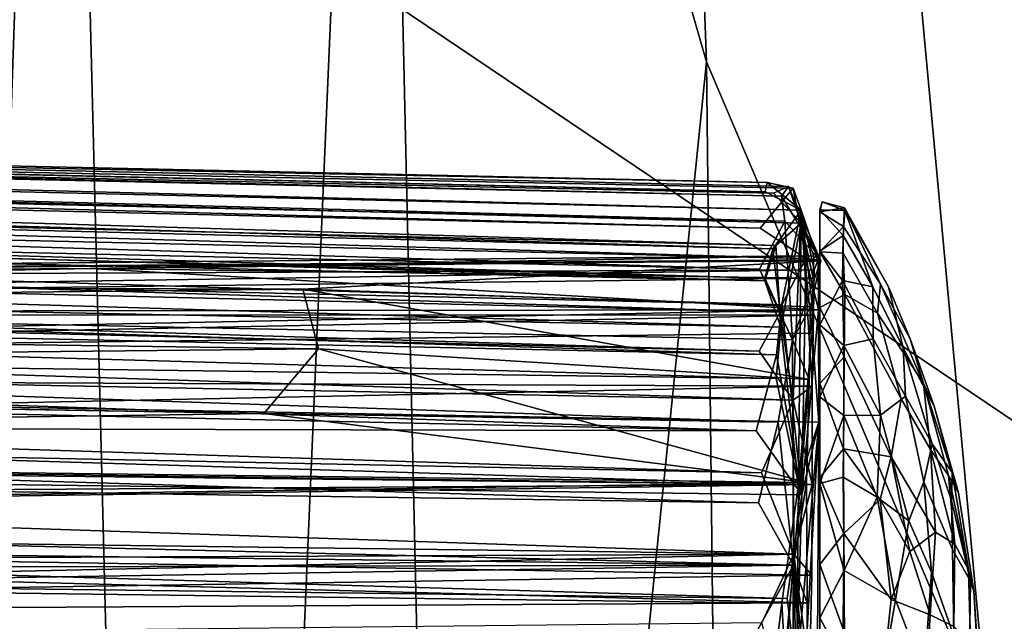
# Model space of a CAD drawing. Header units: millimetres. Extents: x -367 to 317, y -615 to 392.
# Tile 83 of 191: x 199 to 224, y -122 to -107. Entities that reach past the tile are written whole.
import ezdxf

# ---------------------------------------------------------------- set-up
doc = ezdxf.new("R2010")
doc.units = ezdxf.units.MM
doc.layers.add('Fbx_Root', color=7, linetype='Continuous', true_color=0x000000)
doc.styles.add('Default', font='arial.ttf')
doc.dimstyles.new('Default', dxfattribs={"dimscale": 10, "dimtxt": 2.5, "dimasz": 3, "dimexe": 1, "dimexo": 0.5, "dimgap": 0.8, "dimtad": 1, "dimtoh": 1, "dimzin": 1, "dimdsep": 46, "dimtxsty": 'Default', "dimcen": 2.5, "dimadec": 1, "dimazin": 1, "dimtfac": 1, "dimtdec": 4, "dimtix": 1, "dimtofl": 0, "dimtmove": 1, "dimatfit": 3, "dimfxl": 1, "dimtolj": 1, "dimtzin": 1, "dimarcsym": 0})

# ---------------------------------------------------------------- blocks, each defined once
blk = doc.blocks.new('*D1')
at = {"layer": 'Defpoints', "color": 0}
for p in [(-317.816, 295.28), (317.184, 295.28), (-317.816, -604.775)]:
    blk.add_point(p, dxfattribs=at)
at = {"layer": 'Fbx_Root', "color": 0, "lineweight": -2}
for p, q in [((-317.816, 290.28), (-317.816, -614.775)), ((317.184, 290.28), (317.184, -614.775)), ((287.184, -604.775), (-287.816, -604.775))]:
    blk.add_line(p, q, dxfattribs=at)
at = {"layer": 'Fbx_Root', "color": 0}
for points in [[(-287.816, -599.775), (-287.816, -609.775), (-317.816, -604.775)], [(287.184, -609.775), (287.184, -599.775), (317.184, -604.775)]]:
    blk.add_solid(points, dxfattribs=at)
at = {"layer": 'Fbx_Root', "color": 0, "insert": (-0.316, -584.012), "char_height": 25, "attachment_point": 5, "style": 'Default'}
blk.add_mtext('\\A1;635.00', dxfattribs=at)

msp = doc.modelspace()

# ---------------------------------------------------------------- linework, layer by layer
at = {"layer": 'Fbx_Root'}
for points in [[(212.348, -6.791, 367.745), (222.886, -6.384, 374.404), (230.905, -127.931, 374.377), (223.282, -124.887, 369.819)], [(237.417, -102.185, 380.126), (230.905, -127.931, 374.377), (222.886, -6.384, 374.404)], [(212.348, -6.791, 367.745), (216.084, -107.97, 366.443), (207.683, -78.764, 362.951)], [(212.348, -6.791, 367.745), (223.282, -124.887, 369.819), (216.084, -107.97, 366.443)], [(34.945, -10.942, 150.2), (116.662, -71.068, 105.321), (270.96, -188.226, 97.509)], [(270.96, -188.226, 97.509), (162.973, -108.063, 129.371), (34.945, -10.942, 150.2)], [(262.11, -200.619, 97.49), (20.39, -30.993, 150.774), (166.197, -132.568, 125.034)], [(20.39, -30.993, 150.774), (262.11, -200.619, 97.49), (140.212, -116.218, 99.721)], [(242.505, -129.675, 442.154), (239.29, -40.206, 444.38), (176.979, -85.512, 439.616)], [(199.517, -74.278, 359.337), (195.273, -197.604, 356.033), (190.275, -65.6, 355.937)], [(116.662, -71.068, 105.321), (195.555, -122.433, 92.699), (271.741, -188.006, 77.433)], [(271.741, -188.006, 77.433), (270.96, -188.226, 97.509), (116.662, -71.068, 105.321)], [(270.455, -216.073, 73.82), (182.945, -146.553, 126.294), (73.468, -72.122, 140.687)], [(185.405, -155.808, 91.189), (270.455, -216.073, 73.82), (73.468, -72.122, 140.687)], [(199.517, -74.278, 359.337), (202.609, -196.842, 358.294), (195.273, -197.604, 356.033)], [(207.683, -78.764, 362.951), (202.609, -196.842, 358.294), (199.517, -74.278, 359.337)], [(207.683, -78.764, 362.951), (209.766, -170.257, 361.596), (202.609, -196.842, 358.294)], [(216.084, -107.97, 366.443), (209.766, -170.257, 361.596), (207.683, -78.764, 362.951)], [(161.741, -140.419, 438.097), (179.715, -164.593, 437.624), (242.505, -129.675, 442.154), (176.979, -85.512, 439.616)], [(192.753, -135.785, 124.596), (262.886, -195.763, 101.975), (109.623, -87.723, 146.07)], [(109.623, -87.723, 146.07), (262.886, -195.763, 101.975), (166.197, -132.568, 125.034)], [(257.762, -188.35, 107.143), (134.293, -98.142, 143.989), (182.945, -146.553, 126.294)], [(257.762, -188.35, 107.143), (165.204, -108.003, 135.209), (134.293, -98.142, 143.989)], [(62.317, -107.655, 297.136), (61.769, -107.973, 299.498), (217.639, -111.056, 295.691)], [(61.822, -107.7, 294.748), (62.317, -107.655, 297.136), (217.587, -111.297, 293.668)], [(62.512, -108.097, 292.46), (61.822, -107.7, 294.748), (218.511, -111.763, 291.945)], [(217.587, -111.297, 293.668), (218.511, -111.763, 291.945), (61.822, -107.7, 294.748)], [(217.639, -111.056, 295.691), (217.587, -111.297, 293.668), (62.317, -107.655, 297.136)], [(61.769, -107.973, 299.498), (62.091, -107.747, 296.651), (218.187, -111.159, 295.929), (217.799, -111.33, 298.49)], [(61.893, -108.507, 291.308), (218.09, -112.048, 291.434), (62.454, -107.956, 293.609)], [(218.187, -111.159, 295.929), (62.091, -107.747, 296.651), (218.003, -111.409, 293.675)], [(62.454, -107.956, 293.609), (218.003, -111.409, 293.675), (62.091, -107.747, 296.651)], [(218.003, -111.409, 293.675), (62.454, -107.956, 293.609), (218.09, -112.048, 291.434)], [(61.769, -107.973, 299.498), (62.461, -108.459, 301.443), (217.463, -112.225, 301.732)], [(218.303, -111.2, 298.392), (217.639, -111.056, 295.691), (61.769, -107.973, 299.498)], [(61.769, -107.973, 299.498), (217.463, -112.225, 301.732), (218.303, -111.2, 298.392)], [(217.858, -112.672, 302.414), (61.769, -107.973, 299.498), (218.506, -112.101, 301.127)], [(61.769, -107.973, 299.498), (217.858, -112.672, 302.414), (62.398, -108.968, 302.539)], [(61.769, -107.973, 299.498), (217.799, -111.33, 298.49), (218.506, -112.101, 301.127)], [(62.051, -108.853, 290.011), (62.512, -108.097, 292.46), (217.784, -112.752, 289.783)], [(218.511, -111.763, 291.945), (217.784, -112.752, 289.783), (62.512, -108.097, 292.46)], [(270.96, -188.226, 97.509), (192.753, -135.785, 124.596), (162.973, -108.063, 129.371)], [(280.198, -192.611, 100.261), (191.092, -122.983, 114.321), (165.204, -108.003, 135.209)], [(165.204, -108.003, 135.209), (257.762, -188.35, 107.143), (280.198, -192.611, 100.261)], [(216.084, -107.97, 366.443), (217.029, -192.157, 363.892), (209.766, -170.257, 361.596)], [(223.282, -124.887, 369.819), (217.029, -192.157, 363.892), (216.084, -107.97, 366.443)], [(62.461, -108.459, 301.443), (62.4, -109.393, 303.725), (218.631, -113.003, 303.157)], [(218.631, -113.003, 303.157), (217.463, -112.225, 301.732), (62.461, -108.459, 301.443)], [(61.832, -109.757, 288.254), (217.44, -113.273, 289.081), (61.893, -108.507, 291.308)], [(218.09, -112.048, 291.434), (61.893, -108.507, 291.308), (217.44, -113.273, 289.081)], [(62.398, -109.479, 288.709), (62.051, -108.853, 290.011), (217.581, -113.503, 288.594)], [(217.784, -112.752, 289.783), (217.581, -113.503, 288.594), (62.051, -108.853, 290.011)], [(62.398, -108.968, 302.539), (217.576, -113.571, 303.901), (62.104, -110.06, 304.742)], [(217.576, -113.571, 303.901), (62.398, -108.968, 302.539), (217.858, -112.672, 302.414)], [(62.4, -109.393, 303.725), (62.755, -110.616, 305.768), (218.01, -114.184, 304.826)], [(218.01, -114.184, 304.826), (218.631, -113.003, 303.157), (62.4, -109.393, 303.725)], [(62.242, -110.585, 286.813), (62.398, -109.479, 288.709), (217.972, -114.378, 287.507)], [(217.581, -113.503, 288.594), (217.972, -114.378, 287.507), (62.398, -109.479, 288.709)], [(61.832, -109.757, 288.254), (62.581, -111.892, 285.259), (218.29, -115.081, 286.898), (217.44, -113.273, 289.081)], [(62.104, -110.06, 304.742), (217.99, -114.762, 305.319), (61.99, -111.614, 306.948)], [(217.99, -114.762, 305.319), (62.104, -110.06, 304.742), (217.576, -113.571, 303.901)], [(61.681, -111.528, 285.604), (62.242, -110.585, 286.813), (217.432, -115.371, 286.48)], [(62.755, -110.616, 305.768), (61.881, -112.063, 307.574), (217.877, -115.466, 306.192)], [(217.972, -114.378, 287.507), (217.432, -115.371, 286.48), (62.242, -110.585, 286.813)], [(217.877, -115.466, 306.192), (218.01, -114.184, 304.826), (62.755, -110.616, 305.768)], [(218.631, -113.003, 303.157), (218.303, -111.2, 298.392), (217.463, -112.225, 301.732)], [(218.511, -111.763, 291.945), (217.587, -111.297, 293.668), (217.639, -111.056, 295.691)], [(218.303, -111.2, 298.392), (218.511, -111.763, 291.945), (217.639, -111.056, 295.691)], [(218.506, -112.101, 301.127), (217.799, -111.33, 298.49), (218.187, -111.159, 295.929)], [(219.012, -113.061, 294.481), (218.187, -111.159, 295.929), (218.003, -111.409, 293.675)], [(218.506, -112.101, 301.127), (218.187, -111.159, 295.929), (219.012, -113.061, 294.481)], [(218.631, -113.003, 303.157), (218.511, -111.763, 291.945), (218.303, -111.2, 298.392)], [(219.012, -113.061, 294.481), (218.003, -111.409, 293.675), (218.09, -112.048, 291.434)], [(62.67, -113.547, 283.522), (61.681, -111.528, 285.604), (218.302, -116.623, 285.501)], [(217.432, -115.371, 286.48), (218.302, -116.623, 285.501), (61.681, -111.528, 285.604)], [(217.866, -116.071, 306.537), (61.99, -111.614, 306.948), (217.99, -114.762, 305.319)], [(61.99, -111.614, 306.948), (217.866, -116.071, 306.537), (62.421, -113.989, 309.231)], [(218.987, -111.811, 298.87), (219.046, -111.552, 296.018), (218.988, -111.762, 293.968)], [(219.046, -111.552, 296.018), (218.987, -111.811, 298.87), (219.617, -111.708, 297.641)], [(219.59, -112.187, 300.011), (219.617, -111.708, 297.641), (218.987, -111.811, 298.87)], [(219.046, -111.552, 296.018), (219.625, -111.773, 294.473), (218.988, -111.762, 293.968)], [(219.046, -111.552, 296.018), (219.617, -111.708, 297.641), (219.625, -111.773, 294.473)], [(219.617, -111.708, 297.641), (219.59, -112.187, 300.011), (220.539, -113.655, 298.959)], [(220.742, -113.723, 295.489), (219.617, -111.708, 297.641), (220.539, -113.655, 298.959), (221.291, -115.061, 296.87)], [(219.625, -111.773, 294.473), (219.617, -111.708, 297.641), (220.742, -113.723, 295.489)], [(61.865, -114.544, 282.855), (217.923, -117.189, 285.217), (62.581, -111.892, 285.259)], [(218.29, -115.081, 286.898), (62.581, -111.892, 285.259), (217.923, -117.189, 285.217)], [(218.511, -111.763, 291.945), (217.972, -114.378, 287.507), (217.784, -112.752, 289.783)], [(218.511, -111.763, 291.945), (218.302, -116.623, 285.501), (217.972, -114.378, 287.507)], [(218.511, -111.763, 291.945), (218.786, -116.268, 288.337), (218.302, -116.623, 285.501)], [(218.786, -116.268, 288.337), (218.511, -111.763, 291.945), (218.822, -114.451, 290.789)], [(218.822, -114.451, 290.789), (218.511, -111.763, 291.945), (218.843, -113.294, 293.737)], [(218.843, -113.294, 293.737), (218.511, -111.763, 291.945), (218.941, -113.034, 296.725)], [(218.631, -113.003, 303.157), (218.941, -113.034, 296.725), (218.511, -111.763, 291.945)], [(218.988, -111.762, 293.968), (218.986, -112.818, 290.716), (218.987, -111.811, 298.87)], [(218.986, -112.818, 290.716), (218.988, -111.762, 293.968), (219.585, -112.411, 291.858)], [(218.987, -114.703, 287.913), (218.987, -111.811, 298.87), (218.986, -112.818, 290.716)], [(218.987, -111.811, 298.87), (218.987, -134.305, 288.474), (218.987, -136.726, 293.614), (218.987, -112.833, 301.864)], [(218.987, -111.811, 298.87), (218.987, -114.703, 287.913), (218.987, -134.305, 288.474)], [(218.987, -111.811, 298.87), (218.987, -112.833, 301.864), (219.59, -112.187, 300.011)], [(219.625, -111.773, 294.473), (219.585, -112.411, 291.858), (218.988, -111.762, 293.968)], [(219.585, -112.411, 291.858), (219.625, -111.773, 294.473), (220.338, -113.724, 292.09)], [(220.338, -113.724, 292.09), (219.625, -111.773, 294.473), (220.742, -113.723, 295.489), (221.112, -115.286, 292.606)], [(61.881, -112.063, 307.574), (62.174, -113.929, 309.321), (217.356, -117.407, 307.588)], [(217.356, -117.407, 307.588), (217.877, -115.466, 306.192), (61.881, -112.063, 307.574)], [(218.09, -112.048, 291.434), (217.44, -113.273, 289.081), (218.29, -115.081, 286.898)], [(217.99, -114.762, 305.319), (217.858, -112.672, 302.414), (218.506, -112.101, 301.127)], [(218.437, -118.78, 308.169), (217.99, -114.762, 305.319), (218.506, -112.101, 301.127)], [(219.012, -113.061, 294.481), (218.09, -112.048, 291.434), (218.29, -115.081, 286.898)], [(218.437, -118.78, 308.169), (218.506, -112.101, 301.127), (218.789, -114.91, 302.746)], [(218.828, -112.934, 297.075), (218.814, -113.509, 299.974), (218.506, -112.101, 301.127)], [(218.506, -112.101, 301.127), (219.012, -113.061, 294.481), (218.828, -112.934, 297.075)], [(218.814, -113.509, 299.974), (218.789, -114.91, 302.746), (218.506, -112.101, 301.127)], [(219.578, -112.866, 301.755), (219.59, -112.187, 300.011), (218.987, -112.833, 301.864)], [(220.462, -114.399, 301.329), (220.539, -113.655, 298.959), (219.59, -112.187, 300.011), (219.578, -112.866, 301.755)], [(219.585, -112.411, 291.858), (219.563, -113.563, 289.471), (218.986, -112.818, 290.716)], [(219.563, -113.563, 289.471), (219.585, -112.411, 291.858), (220.338, -113.724, 292.09)], [(217.99, -114.762, 305.319), (217.576, -113.571, 303.901), (217.858, -112.672, 302.414)], [(144.335, -113.622, 294.935), (200.338, -113.256, 298.246), (218.828, -112.934, 297.075)], [(218.828, -112.934, 297.075), (219.012, -113.061, 294.481), (144.335, -113.622, 294.935)], [(218.814, -113.509, 299.974), (218.828, -112.934, 297.075), (200.338, -113.256, 298.246)], [(217.784, -112.752, 289.783), (217.972, -114.378, 287.507), (217.581, -113.503, 288.594)], [(218.987, -114.703, 287.913), (218.986, -112.818, 290.716), (219.563, -113.563, 289.471)], [(218.987, -112.833, 301.864), (218.987, -137.014, 296.501), (218.987, -114.258, 304.088)], [(218.987, -137.014, 296.501), (218.987, -112.833, 301.864), (218.987, -136.726, 293.614)], [(218.987, -112.833, 301.864), (218.987, -114.258, 304.088), (219.621, -113.919, 303.513)], [(219.621, -113.919, 303.513), (219.578, -112.866, 301.755), (218.987, -112.833, 301.864)], [(219.578, -112.866, 301.755), (219.621, -113.919, 303.513), (220.462, -114.399, 301.329)], [(144.335, -113.622, 294.935), (218.941, -113.034, 296.725), (200.338, -113.256, 298.246)], [(218.941, -113.034, 296.725), (144.335, -113.622, 294.935), (218.843, -113.294, 293.737)], [(219.012, -113.061, 294.481), (205.773, -113.787, 292.048), (144.335, -113.622, 294.935)], [(200.338, -113.256, 298.246), (218.941, -113.034, 296.725), (218.947, -114.319, 301.64)], [(205.773, -113.787, 292.048), (219.012, -113.061, 294.481), (218.747, -114.236, 291.07)], [(218.522, -119.043, 308.406), (218.631, -113.003, 303.157), (218.01, -114.184, 304.826)], [(219.012, -113.061, 294.481), (218.29, -115.081, 286.898), (218.747, -114.236, 291.07)], [(218.522, -119.043, 308.406), (218.947, -114.319, 301.64), (218.631, -113.003, 303.157)], [(218.941, -113.034, 296.725), (218.631, -113.003, 303.157), (218.947, -114.319, 301.64)], [(144.342, -114.443, 292.001), (218.843, -113.294, 293.737), (144.335, -113.622, 294.935)], [(218.843, -113.294, 293.737), (144.342, -114.443, 292.001), (218.822, -114.451, 290.789)], [(218.947, -114.319, 301.64), (144.365, -114.407, 300.432), (200.338, -113.256, 298.246)], [(200.338, -113.256, 298.246), (144.365, -114.407, 300.432), (218.814, -113.509, 299.974)], [(62.349, -115.311, 282.259), (62.67, -113.547, 283.522), (217.492, -118.487, 284.374)], [(218.302, -116.623, 285.501), (217.492, -118.487, 284.374), (62.67, -113.547, 283.522)], [(144.342, -114.443, 292.001), (144.335, -113.622, 294.935), (205.773, -113.787, 292.048)], [(218.789, -114.91, 302.746), (218.814, -113.509, 299.974), (144.365, -114.407, 300.432), (144.357, -115.814, 302.877)], [(219.563, -113.563, 289.471), (219.597, -115.224, 287.437), (218.987, -114.703, 287.913)], [(219.597, -115.224, 287.437), (219.563, -113.563, 289.471), (220.348, -115.057, 289.733)], [(220.338, -113.724, 292.09), (220.348, -115.057, 289.733), (219.563, -113.563, 289.471)], [(221.112, -115.286, 292.606), (221.175, -116.522, 290.734), (220.348, -115.057, 289.733), (220.338, -113.724, 292.09)], [(220.539, -113.655, 298.959), (220.462, -114.399, 301.329), (221.635, -116.2, 298.708)], [(220.539, -113.655, 298.959), (221.635, -116.2, 298.708), (221.291, -115.061, 296.87)], [(220.742, -113.723, 295.489), (221.291, -115.061, 296.87), (221.91, -116.782, 295.053), (221.112, -115.286, 292.606)], [(217.356, -117.407, 307.588), (62.174, -113.929, 309.321), (61.841, -117.029, 311.239)], [(62.421, -113.989, 309.231), (218.437, -118.78, 308.169), (61.841, -117.029, 311.239)], [(218.437, -118.78, 308.169), (62.421, -113.989, 309.231), (217.866, -116.071, 306.537)], [(205.773, -113.787, 292.048), (206.171, -115.315, 289.37), (144.342, -114.443, 292.001)], [(206.171, -115.315, 289.37), (205.773, -113.787, 292.048), (218.716, -116.094, 288.462)], [(218.747, -114.236, 291.07), (218.716, -116.094, 288.462), (205.773, -113.787, 292.048)], [(219.605, -115.52, 305.44), (219.621, -113.919, 303.513), (218.987, -114.258, 304.088)], [(221.067, -116.593, 302.462), (219.621, -113.919, 303.513), (219.605, -115.52, 305.44), (220.811, -118.077, 304.623)], [(220.462, -114.399, 301.329), (219.621, -113.919, 303.513), (221.067, -116.593, 302.462)], [(218.522, -119.043, 308.406), (218.01, -114.184, 304.826), (217.877, -115.466, 306.192)], [(218.716, -116.094, 288.462), (218.747, -114.236, 291.07), (218.29, -115.081, 286.898)], [(218.987, -116.198, 306.127), (218.987, -114.258, 304.088), (218.987, -137.014, 296.501)], [(218.987, -114.258, 304.088), (218.987, -116.198, 306.127), (219.605, -115.52, 305.44)], [(144.351, -115.952, 289.502), (218.822, -114.451, 290.789), (144.342, -114.443, 292.001)], [(144.351, -115.952, 289.502), (144.342, -114.443, 292.001), (206.171, -115.315, 289.37)], [(218.822, -114.451, 290.789), (144.351, -115.952, 289.502), (218.786, -116.268, 288.337)], [(144.365, -114.407, 300.432), (218.947, -114.319, 301.64), (144.357, -115.814, 302.877)], [(218.955, -117.187, 305.238), (144.357, -115.814, 302.877), (218.947, -114.319, 301.64)], [(217.972, -114.378, 287.507), (218.302, -116.623, 285.501), (217.432, -115.371, 286.48)], [(218.947, -114.319, 301.64), (218.522, -119.043, 308.406), (218.955, -117.187, 305.238)], [(221.635, -116.2, 298.708), (220.462, -114.399, 301.329), (221.067, -116.593, 302.462), (221.817, -117.887, 300.789)], [(217.923, -117.189, 285.217), (61.865, -114.544, 282.855), (217.42, -119.255, 284.142)], [(62.505, -116.954, 281.449), (217.42, -119.255, 284.142), (61.865, -114.544, 282.855)], [(218.437, -118.78, 308.169), (217.866, -116.071, 306.537), (217.99, -114.762, 305.319)], [(218.987, -114.703, 287.913), (218.987, -116.54, 286.195), (218.987, -130.356, 285.091)], [(218.987, -114.703, 287.913), (218.987, -130.356, 285.091), (218.987, -134.305, 288.474)], [(218.987, -116.54, 286.195), (218.987, -114.703, 287.913), (219.597, -115.224, 287.437)], [(218.955, -117.187, 305.238), (218.789, -114.91, 302.746), (144.357, -115.814, 302.877)], [(218.789, -114.91, 302.746), (218.955, -117.187, 305.238), (218.437, -118.78, 308.169)], [(218.308, -120.847, 283.62), (218.29, -115.081, 286.898), (217.923, -117.189, 285.217)], [(218.29, -115.081, 286.898), (218.308, -120.847, 283.62), (218.716, -116.094, 288.462)], [(219.597, -115.224, 287.437), (219.596, -117.014, 285.926), (218.987, -116.54, 286.195)], [(219.596, -117.014, 285.926), (219.597, -115.224, 287.437), (220.532, -117.005, 288.049)], [(220.348, -115.057, 289.733), (220.532, -117.005, 288.049), (219.597, -115.224, 287.437)], [(220.532, -117.005, 288.049), (220.348, -115.057, 289.733), (221.175, -116.522, 290.734)], [(221.91, -116.782, 295.053), (221.291, -115.061, 296.87), (221.635, -116.2, 298.708)], [(61.868, -118.514, 280.643), (62.349, -115.311, 282.259), (218.318, -120.565, 283.563)], [(217.492, -118.487, 284.374), (218.318, -120.565, 283.563), (62.349, -115.311, 282.259)], [(206.171, -115.315, 289.37), (204.773, -116.967, 287.703), (144.351, -115.952, 289.502)], [(204.773, -116.967, 287.703), (206.171, -115.315, 289.37), (218.644, -118.734, 286.337)], [(218.716, -116.094, 288.462), (218.644, -118.734, 286.337), (206.171, -115.315, 289.37)], [(218.522, -119.043, 308.406), (217.877, -115.466, 306.192), (217.356, -117.407, 307.588)], [(221.857, -117.741, 292.184), (221.112, -115.286, 292.606), (221.91, -116.782, 295.053), (222.367, -118.473, 295.049)], [(221.175, -116.522, 290.734), (221.112, -115.286, 292.606), (221.857, -117.741, 292.184)], [(219.587, -117.873, 307.198), (219.605, -115.52, 305.44), (218.987, -116.198, 306.127)], [(219.605, -115.52, 305.44), (219.587, -117.873, 307.198), (220.811, -118.077, 304.623)], [(144.352, -117.82, 287.743), (218.786, -116.268, 288.337), (144.351, -115.952, 289.502)], [(144.352, -117.82, 287.743), (144.351, -115.952, 289.502), (204.773, -116.967, 287.703)], [(262.026, -201.45, 76.739), (185.405, -155.808, 91.189), (140.212, -116.218, 99.721)], [(140.212, -116.218, 99.721), (262.11, -200.619, 97.49), (262.026, -201.45, 76.739)], [(218.786, -116.268, 288.337), (144.352, -117.82, 287.743), (218.787, -118.783, 286.461)], [(218.787, -118.783, 286.461), (218.302, -116.623, 285.501), (218.786, -116.268, 288.337)], [(218.644, -118.734, 286.337), (218.716, -116.094, 288.462), (218.308, -120.847, 283.62)], [(218.987, -137.014, 296.501), (218.987, -126.922, 308.748), (218.987, -116.198, 306.127)], [(218.987, -126.922, 308.748), (218.987, -118.604, 307.655), (218.987, -116.198, 306.127)], [(218.987, -116.198, 306.127), (218.987, -118.604, 307.655), (219.587, -117.873, 307.198)], [(221.635, -116.2, 298.708), (221.817, -117.887, 300.789), (222.274, -118.551, 298.806)], [(221.635, -116.2, 298.708), (222.274, -118.551, 298.806), (222.529, -118.996, 296.561)], [(221.635, -116.2, 298.708), (222.529, -118.996, 296.561), (221.91, -116.782, 295.053)], [(221.642, -118.712, 290.045), (221.26, -119.714, 288.141), (220.532, -117.005, 288.049), (221.175, -116.522, 290.734)], [(221.642, -118.712, 290.045), (221.175, -116.522, 290.734), (221.857, -117.741, 292.184)], [(218.318, -120.565, 283.563), (217.492, -118.487, 284.374), (218.302, -116.623, 285.501)], [(218.302, -116.623, 285.501), (218.787, -118.783, 286.461), (218.318, -120.565, 283.563)], [(218.987, -125.505, 283.621), (218.987, -116.54, 286.195), (218.985, -122.196, 283.712)], [(218.987, -116.54, 286.195), (218.988, -118.754, 284.798), (218.985, -122.196, 283.712)], [(218.987, -116.54, 286.195), (218.987, -125.505, 283.621), (218.987, -130.356, 285.091)], [(218.988, -118.754, 284.798), (218.987, -116.54, 286.195), (219.596, -117.014, 285.926)], [(221.945, -120.002, 302.413), (221.817, -117.887, 300.789), (221.067, -116.593, 302.462), (220.811, -118.077, 304.623)], [(62.426, -118.92, 280.638), (218.308, -120.847, 283.62), (62.505, -116.954, 281.449)], [(217.42, -119.255, 284.142), (62.505, -116.954, 281.449), (218.308, -120.847, 283.62)], [(204.773, -116.967, 287.703), (218.644, -118.734, 286.337), (144.352, -117.82, 287.743)], [(219.596, -117.014, 285.926), (219.584, -118.591, 284.985), (218.988, -118.754, 284.798)], [(219.584, -118.591, 284.985), (219.596, -117.014, 285.926), (220.452, -119.104, 286.435)], [(220.532, -117.005, 288.049), (220.452, -119.104, 286.435), (219.596, -117.014, 285.926)], [(220.452, -119.104, 286.435), (220.532, -117.005, 288.049), (221.26, -119.714, 288.141)], [(222.367, -118.473, 295.049), (221.91, -116.782, 295.053), (222.529, -118.996, 296.561)], [(61.841, -117.029, 311.239), (218.522, -119.043, 308.406), (217.356, -117.407, 307.588)], [(218.437, -118.78, 308.169), (62.024, -119.779, 312.197), (61.841, -117.029, 311.239)], [(218.522, -119.043, 308.406), (61.841, -117.029, 311.239), (218.153, -121.696, 309.254)], [(61.841, -117.029, 311.239), (61.919, -119.731, 312.292), (218.153, -121.696, 309.254)], [(217.923, -117.189, 285.217), (217.42, -119.255, 284.142), (218.308, -120.847, 283.62)], [(218.352, -127.957, 308.878), (218.437, -118.78, 308.169), (218.955, -117.187, 305.238)], [(218.955, -117.187, 305.238), (218.879, -129.911, 306.077), (218.352, -127.957, 308.878)], [(218.388, -123.645, 309.485), (218.955, -117.187, 305.238), (218.522, -119.043, 308.406)], [(218.955, -117.187, 305.238), (218.388, -123.645, 309.485), (218.879, -129.911, 306.077)], [(222.353, -119.19, 293.112), (222.375, -120.448, 291.801), (221.642, -118.712, 290.045), (221.857, -117.741, 292.184)], [(221.857, -117.741, 292.184), (222.367, -118.473, 295.049), (222.353, -119.19, 293.112)], [(144.342, -119.847, 286.525), (218.787, -118.783, 286.461), (144.352, -117.82, 287.743)], [(144.342, -119.847, 286.525), (144.352, -117.82, 287.743), (218.644, -118.734, 286.337)], [(219.594, -120.034, 308.209), (219.587, -117.873, 307.198), (218.987, -118.604, 307.655)], [(219.587, -117.873, 307.198), (219.594, -120.034, 308.209), (220.528, -119.169, 305.984)], [(220.528, -119.169, 305.984), (220.811, -118.077, 304.623), (219.587, -117.873, 307.198)], [(221.817, -117.887, 300.789), (221.945, -120.002, 302.413), (222.435, -120.312, 300.298)], [(221.817, -117.887, 300.789), (222.435, -120.312, 300.298), (222.274, -118.551, 298.806)], [(220.528, -119.169, 305.984), (221.281, -120.495, 304.733), (220.811, -118.077, 304.623)], [(220.811, -118.077, 304.623), (221.281, -120.495, 304.733), (221.945, -120.002, 302.413)], [(62.358, -121.224, 279.925), (61.868, -118.514, 280.643), (218.318, -120.565, 283.563)], [(222.353, -119.19, 293.112), (222.367, -118.473, 295.049), (222.835, -121.258, 294.351)], [(222.835, -121.258, 294.351), (222.367, -118.473, 295.049), (222.529, -118.996, 296.561), (222.925, -121.51, 296.356)], [(62.024, -119.779, 312.197), (218.437, -118.78, 308.169), (218.01, -121.814, 309.172)], [(218.644, -118.734, 286.337), (218.664, -121.812, 285.133), (144.342, -119.847, 286.525)], [(218.787, -118.783, 286.461), (144.342, -119.847, 286.525), (218.779, -121.098, 285.476)], [(218.352, -127.957, 308.878), (218.01, -121.814, 309.172), (218.437, -118.78, 308.169)], [(218.664, -121.812, 285.133), (218.644, -118.734, 286.337), (218.308, -120.847, 283.62)], [(218.779, -121.098, 285.476), (218.318, -120.565, 283.563), (218.787, -118.783, 286.461)], [(218.985, -122.196, 283.712), (218.988, -118.754, 284.798), (219.604, -120.983, 284.035)], [(218.987, -118.604, 307.655), (218.987, -126.922, 308.748), (218.987, -120.827, 308.512)], [(218.987, -118.604, 307.655), (218.987, -120.827, 308.512), (219.594, -120.034, 308.209)], [(219.584, -118.591, 284.985), (219.604, -120.983, 284.035), (218.988, -118.754, 284.798)], [(219.604, -120.983, 284.035), (219.584, -118.591, 284.985), (220.452, -119.104, 286.435)], [(221.26, -119.714, 288.141), (221.642, -118.712, 290.045), (221.837, -121.024, 289.225)], [(222.375, -120.448, 291.801), (222.411, -122.659, 290.727), (221.837, -121.024, 289.225), (221.642, -118.712, 290.045)], [(222.274, -118.551, 298.806), (222.435, -120.312, 300.298), (222.788, -120.966, 298.35)], [(222.788, -120.966, 298.35), (222.925, -121.51, 296.356), (222.529, -118.996, 296.561), (222.274, -118.551, 298.806)], [(61.925, -121.166, 280.031), (218.308, -120.847, 283.62), (62.426, -118.92, 280.638)], [(218.388, -123.645, 309.485), (218.522, -119.043, 308.406), (218.153, -121.696, 309.254)], [(220.804, -121.725, 306.383), (220.528, -119.169, 305.984), (219.594, -120.034, 308.209)], [(220.452, -119.104, 286.435), (220.92, -121.728, 286.431), (219.604, -120.983, 284.035)], [(220.92, -121.728, 286.431), (220.452, -119.104, 286.435), (221.26, -119.714, 288.141)], [(220.528, -119.169, 305.984), (220.804, -121.725, 306.383), (221.281, -120.495, 304.733)], [(222.375, -120.448, 291.801), (222.353, -119.19, 293.112), (222.835, -121.258, 294.351)], [(218.388, -123.645, 309.485), (218.153, -121.696, 309.254), (61.919, -119.731, 312.292)], [(61.919, -119.731, 312.292), (62.428, -122.798, 312.855), (218.388, -123.645, 309.485)], [(217.792, -123.644, 309.399), (62.024, -119.779, 312.197), (218.01, -121.814, 309.172)], [(62.024, -119.779, 312.197), (217.792, -123.644, 309.399), (62.673, -122.797, 312.748)], [(221.837, -121.024, 289.225), (221.652, -123.634, 287.933), (220.92, -121.728, 286.431), (221.26, -119.714, 288.141)], [(144.36, -122.24, 285.765), (218.779, -121.098, 285.476), (144.342, -119.847, 286.525)], [(144.36, -122.24, 285.765), (144.342, -119.847, 286.525), (218.664, -121.812, 285.133)], [(219.584, -122.479, 308.815), (219.594, -120.034, 308.209), (218.987, -120.827, 308.512)], [(219.584, -122.479, 308.815), (220.529, -124.374, 307.275), (220.804, -121.725, 306.383), (219.594, -120.034, 308.209)], [(221.281, -120.495, 304.733), (221.803, -122.116, 303.824), (221.945, -120.002, 302.413)], [(222.41, -122.414, 301.734), (222.435, -120.312, 300.298), (221.945, -120.002, 302.413), (221.803, -122.116, 303.824)], [(221.281, -120.495, 304.733), (220.804, -121.725, 306.383), (221.803, -122.116, 303.824)], [(222.813, -123.002, 292.8), (222.411, -122.659, 290.727), (222.375, -120.448, 291.801), (222.835, -121.258, 294.351)], [(222.834, -122.845, 299.485), (222.788, -120.966, 298.35), (222.435, -120.312, 300.298), (222.41, -122.414, 301.734)], [(61.807, -124.011, 279.638), (62.358, -121.224, 279.925), (218.318, -120.565, 283.563)], [(218.318, -120.565, 283.563), (217.505, -122.323, 283.182), (61.807, -124.011, 279.638)], [(218.318, -120.565, 283.563), (218.051, -124.284, 283.041), (217.505, -122.323, 283.182)], [(218.318, -120.565, 283.563), (218.481, -129.743, 284.209), (218.051, -124.284, 283.041)], [(218.795, -126.167, 285.179), (218.318, -120.565, 283.563), (218.722, -123.611, 285.032)], [(218.722, -123.611, 285.032), (218.318, -120.565, 283.563), (218.779, -121.098, 285.476)], [(218.318, -120.565, 283.563), (218.795, -126.167, 285.179), (218.481, -129.743, 284.209)], [(62.351, -123.314, 279.762), (218.308, -120.847, 283.62), (61.925, -121.166, 280.031)], [(218.308, -120.847, 283.62), (62.351, -123.314, 279.762), (217.36, -122.564, 283.248)], [(218.308, -120.847, 283.62), (217.36, -122.564, 283.248), (217.99, -124.24, 283.154)], [(218.308, -120.847, 283.62), (217.99, -124.24, 283.154), (218.269, -126.627, 283.341)], [(218.308, -120.847, 283.62), (218.269, -126.627, 283.341), (218.66, -125.597, 284.959)], [(218.66, -125.597, 284.959), (218.664, -121.812, 285.133), (218.308, -120.847, 283.62)], [(219.604, -120.983, 284.035), (219.618, -123.376, 283.664), (218.985, -122.196, 283.712)], [(218.987, -123.427, 308.974), (218.987, -120.827, 308.512), (218.987, -126.922, 308.748)], [(218.987, -120.827, 308.512), (218.987, -123.427, 308.974), (219.584, -122.479, 308.815)], [(220.92, -121.728, 286.431), (220.45, -124.427, 285.158), (219.618, -123.376, 283.664), (219.604, -120.983, 284.035)], [(221.652, -123.634, 287.933), (221.837, -121.024, 289.225), (222.411, -122.659, 290.727)], [(223.063, -123.985, 297.473), (222.925, -121.51, 296.356), (222.788, -120.966, 298.35), (222.834, -122.845, 299.485)], [(218.779, -121.098, 285.476), (144.36, -122.24, 285.765), (218.722, -123.611, 285.032)], [(223.09, -124.108, 295.39), (222.813, -123.002, 292.8), (222.835, -121.258, 294.351), (222.925, -121.51, 296.356)], [(222.925, -121.51, 296.356), (223.063, -123.985, 297.473), (223.09, -124.108, 295.39)], [(221.652, -123.634, 287.933), (221.132, -125.578, 286.724), (220.45, -124.427, 285.158), (220.92, -121.728, 286.431)], [(220.804, -121.725, 306.383), (220.529, -124.374, 307.275), (221.688, -124.083, 304.515), (221.803, -122.116, 303.824)], [(218.664, -121.812, 285.133), (218.66, -125.597, 284.959), (144.355, -124.369, 285.518), (144.36, -122.24, 285.765)], [(218.352, -127.957, 308.878), (217.792, -123.644, 309.399), (218.01, -121.814, 309.172)], [(144.304, -125.684, 285.661), (218.722, -123.611, 285.032), (144.36, -122.24, 285.765)], [(218.987, -125.505, 283.621), (218.985, -122.196, 283.712), (219.618, -123.376, 283.664)], [(222.41, -122.414, 301.734), (221.803, -122.116, 303.824), (221.688, -124.083, 304.515), (222.492, -124.715, 301.717)]]:
    msp.add_3dface(points, dxfattribs=at)

# ---------------------------------------------------------------- dimensions: what is measured, and where the dimension line sits
dim = msp.add_linear_dim(base=(-317.816, -604.775), p1=(317.184, 295.28), p2=(-317.816, 295.28), angle=180, dimstyle='Default', override={"dimscale": 10, "dimtxt": 2.5, "dimasz": 3, "dimexe": 1, "dimexo": 0.5, "dimgap": 0.8, "dimtad": 1, "dimtih": 0, "dimtoh": 0, "dimdec": 2, "dimlfac": 1, "dimzin": 1, "dimtxsty": 'Default', "dimsah": 0, "dimcen": 2.5, "dimadec": 1, "dimazin": 1, "dimtix": 0, "dimtmove": 0, "dimtzin": 1}, dxfattribs=at)
dim.commit()
dim.dimension.update_dxf_attribs({"geometry": '*D1', "text_midpoint": (-0.316, -584.012)})

doc.saveas('drawing.dxf')
